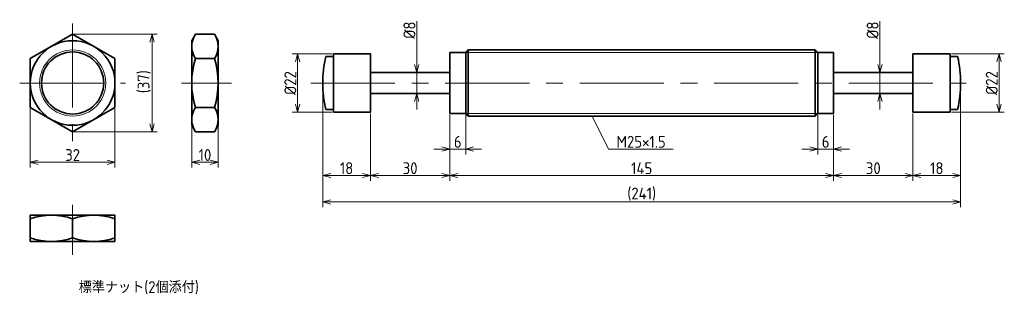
# Model space of a CAD drawing. Header units: millimetres. Extents: x 25 to 397, y 105 to 209.
import ezdxf

# ---------------------------------------------------------------- set-up
doc = ezdxf.new("R2010")
doc.units = ezdxf.units.MM
doc.linetypes.add('CENTER', pattern=[50.8, 31.75, -6.35, 6.35, -6.35])
doc.layers.get('0').update_dxf_attribs({"plot": 0})
doc.layers.add('図形', color=7, linetype='Continuous', lineweight=35)
doc.layers.add('寸法・文字', color=3, linetype='Continuous', lineweight=18)
doc.layers.get('0').off()
doc.styles.add('Dimension', font='isocp.shx', dxfattribs={"bigfont": 'bigfont.shx'})
doc.dimstyles.new('DXF用', dxfattribs={"dimtxt": 4.5, "dimasz": 3, "dimexe": 2, "dimexo": 0.5, "dimgap": 0.5, "dimtad": 1, "dimdec": 3, "dimdsep": 46, "dimtxsty": 'Dimension', "dimblk": 'OPEN30', "dimcen": 2.5, "dimclrd": 3, "dimclre": 3, "dimclrt": 3, "dimazin": 2, "dimtfac": 1, "dimtdec": 3, "dimtmove": 0, "dimatfit": 3, "dimldrblk": 'OPEN30', "dimfxl": 1, "dimlwd": 18, "dimlwe": 18, "dimarcsym": 0})
doc.dimstyles.new('DXF用-2', dxfattribs={"dimtxt": 4.5, "dimasz": 3, "dimexe": 2, "dimexo": 0.5, "dimgap": 0.5, "dimtad": 1, "dimdec": 3, "dimdsep": 46, "dimtxsty": 'Dimension', "dimblk": 'OPEN30', "dimcen": 2.5, "dimclrd": 3, "dimclre": 3, "dimclrt": 3, "dimazin": 2, "dimtfac": 1, "dimtdec": 3, "dimtmove": 0, "dimatfit": 1, "dimldrblk": 'OPEN30', "dimfxl": 1, "dimlwd": 18, "dimlwe": 18, "dimarcsym": 0})

# ---------------------------------------------------------------- blocks, each defined once
blk = doc.blocks.new('_Open30')
at = {"color": 0, "linetype": 'ByBlock', "lineweight": -2}
for p, q in [((-1, 0.27), (0, 0)), ((0, 0), (-1, -0.27)), ((0, 0), (-1, 0))]:
    blk.add_line(p, q, dxfattribs=at)
blk = doc.blocks.new('*D9')
at = {"layer": 'Defpoints', "color": 0}
for p in [(29, 175.76), (61, 175.76), (61, 155)]:
    blk.add_point(p, dxfattribs=at)
at = {"layer": '寸法・文字', "color": 3, "lineweight": 18}
for p, q in [((29, 175.26), (29, 153)), ((61, 175.26), (61, 153)), ((32, 155), (58, 155))]:
    blk.add_line(p, q, dxfattribs=at)
at = {"layer": '寸法・文字', "color": 3, "lineweight": 18, "xscale": 3, "yscale": 3, "zscale": 3, "rotation": 180}
blk.add_blockref('_Open30', (29, 155), dxfattribs=at)
at = {"layer": '寸法・文字', "color": 3, "lineweight": 18, "xscale": 3, "yscale": 3, "zscale": 3}
blk.add_blockref('_Open30', (61, 155), dxfattribs=at)
at = {"layer": '寸法・文字', "color": 3, "insert": (45, 157.75), "char_height": 4.5, "attachment_point": 5, "style": 'Dimension'}
blk.add_mtext('32', dxfattribs=at)
blk = doc.blocks.new('*D10')
at = {"layer": 'Defpoints', "color": 0}
for p in [(45, 203.48), (45, 166.52), (75, 166.52)]:
    blk.add_point(p, dxfattribs=at)
at = {"layer": '寸法・文字', "color": 3, "lineweight": 18}
for p, q in [((45.5, 203.48), (77, 203.48)), ((75, 200.48), (75, 169.52)), ((45.5, 166.52), (77, 166.52))]:
    blk.add_line(p, q, dxfattribs=at)
at = {"layer": '寸法・文字', "color": 3, "lineweight": 18, "xscale": 3, "yscale": 3, "zscale": 3}
for p, rotation in [((75, 203.48), 90), ((75, 166.52), 270)]:
    blk.add_blockref('_Open30', p, dxfattribs=dict(at, rotation=rotation))
at = {"layer": '寸法・文字', "color": 3, "insert": (72.03, 185.49), "char_height": 4.5, "attachment_point": 5, "rotation": 90, "style": 'Dimension'}
blk.add_mtext('(37)', dxfattribs=at)
blk = doc.blocks.new('*D11')
at = {"layer": 'Defpoints', "color": 0}
for p in [(90, 169), (100, 169), (100, 155)]:
    blk.add_point(p, dxfattribs=at)
at = {"layer": '寸法・文字', "color": 3, "lineweight": 18}
for p, q in [((90, 168.5), (90, 153)), ((100, 168.5), (100, 153)), ((93, 155), (97, 155))]:
    blk.add_line(p, q, dxfattribs=at)
at = {"layer": '寸法・文字', "color": 3, "lineweight": 18, "xscale": 3, "yscale": 3, "zscale": 3, "rotation": 180}
blk.add_blockref('_Open30', (90, 155), dxfattribs=at)
at = {"layer": '寸法・文字', "color": 3, "lineweight": 18, "xscale": 3, "yscale": 3, "zscale": 3}
blk.add_blockref('_Open30', (100, 155), dxfattribs=at)
at = {"layer": '寸法・文字', "color": 3, "insert": (95, 157.75), "char_height": 4.5, "attachment_point": 5, "style": 'Dimension'}
blk.add_mtext('10', dxfattribs=at)
blk = doc.blocks.new('*D13')
at = {"layer": 'Defpoints', "color": 0}
for p in [(143.5, 196), (130, 174), (143.5, 174)]:
    blk.add_point(p, dxfattribs=at)
at = {"layer": '寸法・文字', "color": 3, "lineweight": 18}
for p, q in [((143, 196), (128, 196)), ((130, 193), (130, 177)), ((143, 174), (128, 174))]:
    blk.add_line(p, q, dxfattribs=at)
at = {"layer": '寸法・文字', "color": 3, "lineweight": 18, "xscale": 3, "yscale": 3, "zscale": 3}
for p, rotation in [((130, 196), 90), ((130, 174), 270)]:
    blk.add_blockref('_Open30', p, dxfattribs=dict(at, rotation=rotation))
at = {"layer": '寸法・文字', "color": 3, "insert": (127.25, 185), "char_height": 4.5, "attachment_point": 5, "rotation": 90, "style": 'Dimension'}
blk.add_mtext('%%c22', dxfattribs=at)
blk = doc.blocks.new('*D14')
at = {"layer": 'Defpoints', "color": 0}
for p in [(376.5, 196), (376.5, 174), (395, 174)]:
    blk.add_point(p, dxfattribs=at)
at = {"layer": '寸法・文字', "color": 3, "lineweight": 18}
for p, q in [((377, 196), (397, 196)), ((395, 193), (395, 177)), ((377, 174), (397, 174))]:
    blk.add_line(p, q, dxfattribs=at)
at = {"layer": '寸法・文字', "color": 3, "lineweight": 18, "xscale": 3, "yscale": 3, "zscale": 3}
for p, rotation in [((395, 196), 90), ((395, 174), 270)]:
    blk.add_blockref('_Open30', p, dxfattribs=dict(at, rotation=rotation))
at = {"layer": '寸法・文字', "color": 3, "insert": (392.25, 185), "char_height": 4.5, "attachment_point": 5, "rotation": 90, "style": 'Dimension'}
blk.add_mtext('%%c22', dxfattribs=at)
blk = doc.blocks.new('*D15')
at = {"layer": 'Defpoints', "color": 0}
for p in [(347.5, 189), (350, 189), (347.5, 181)]:
    blk.add_point(p, dxfattribs=at)
at = {"layer": '寸法・文字', "color": 3, "lineweight": 18}
for p, q in [((350, 192), (350, 208.425)), ((350, 181), (350, 189)), ((350, 178), (350, 175))]:
    blk.add_line(p, q, dxfattribs=at)
at = {"layer": '寸法・文字', "color": 3, "lineweight": 18, "xscale": 3, "yscale": 3, "zscale": 3}
for p, rotation in [((350, 189), 270), ((350, 181), 90)]:
    blk.add_blockref('_Open30', p, dxfattribs=dict(at, rotation=rotation))
at = {"layer": '寸法・文字', "color": 3, "insert": (347.25, 205), "char_height": 4.5, "attachment_point": 5, "rotation": 90, "style": 'Dimension'}
blk.add_mtext('%%c8', dxfattribs=at)
blk = doc.blocks.new('*D16')
at = {"layer": 'Defpoints', "color": 0}
for p in [(172.5, 189), (175, 189), (172.5, 181)]:
    blk.add_point(p, dxfattribs=at)
at = {"layer": '寸法・文字', "color": 3, "lineweight": 18}
for p, q in [((175, 192), (175, 208.425)), ((175, 181), (175, 189)), ((175, 178), (175, 175))]:
    blk.add_line(p, q, dxfattribs=at)
at = {"layer": '寸法・文字', "color": 3, "lineweight": 18, "xscale": 3, "yscale": 3, "zscale": 3}
for p, rotation in [((175, 189), 270), ((175, 181), 90)]:
    blk.add_blockref('_Open30', p, dxfattribs=dict(at, rotation=rotation))
at = {"layer": '寸法・文字', "color": 3, "insert": (172.25, 205), "char_height": 4.5, "attachment_point": 5, "rotation": 90, "style": 'Dimension'}
blk.add_mtext('%%c8', dxfattribs=at)
blk = doc.blocks.new('*D17')
at = {"layer": 'Defpoints', "color": 0}
for p in [(187.5, 173.5), (193.5, 173.5), (193.5, 160)]:
    blk.add_point(p, dxfattribs=at)
at = {"layer": '寸法・文字', "color": 3, "lineweight": 18}
for p, q in [((187.5, 173), (187.5, 158)), ((193.5, 173), (193.5, 158)), ((184.5, 160), (181.5, 160)), ((187.5, 160), (193.5, 160)), ((196.5, 160), (199.5, 160))]:
    blk.add_line(p, q, dxfattribs=at)
at = {"layer": '寸法・文字', "color": 3, "lineweight": 18, "xscale": 3, "yscale": 3, "zscale": 3}
blk.add_blockref('_Open30', (187.5, 160), dxfattribs=at)
at = {"layer": '寸法・文字', "color": 3, "lineweight": 18, "xscale": 3, "yscale": 3, "zscale": 3, "rotation": 180}
blk.add_blockref('_Open30', (193.5, 160), dxfattribs=at)
at = {"layer": '寸法・文字', "color": 3, "insert": (190.5, 162.75), "char_height": 4.5, "attachment_point": 5, "style": 'Dimension'}
blk.add_mtext('6', dxfattribs=at)
blk = doc.blocks.new('*D18')
at = {"layer": 'Defpoints', "color": 0}
for p in [(326.5, 173.5), (332.5, 173.5), (326.5, 160)]:
    blk.add_point(p, dxfattribs=at)
at = {"layer": '寸法・文字', "color": 3, "lineweight": 18}
for p, q in [((326.5, 173), (326.5, 158)), ((332.5, 173), (332.5, 158)), ((323.5, 160), (320.5, 160)), ((332.5, 160), (326.5, 160)), ((335.5, 160), (338.5, 160))]:
    blk.add_line(p, q, dxfattribs=at)
at = {"layer": '寸法・文字', "color": 3, "lineweight": 18, "xscale": 3, "yscale": 3, "zscale": 3}
blk.add_blockref('_Open30', (326.5, 160), dxfattribs=at)
at = {"layer": '寸法・文字', "color": 3, "lineweight": 18, "xscale": 3, "yscale": 3, "zscale": 3, "rotation": 180}
blk.add_blockref('_Open30', (332.5, 160), dxfattribs=at)
at = {"layer": '寸法・文字', "color": 3, "insert": (329.5, 162.75), "char_height": 4.5, "attachment_point": 5, "style": 'Dimension'}
blk.add_mtext('6', dxfattribs=at)
blk = doc.blocks.new('*D19')
at = {"layer": 'Defpoints', "color": 0}
for p in [(187.5, 173.5), (332.5, 173.5), (332.5, 150)]:
    blk.add_point(p, dxfattribs=at)
at = {"layer": '寸法・文字', "color": 3, "lineweight": 18}
for p, q in [((187.5, 173), (187.5, 148)), ((332.5, 173), (332.5, 148)), ((190.5, 150), (329.5, 150))]:
    blk.add_line(p, q, dxfattribs=at)
at = {"layer": '寸法・文字', "color": 3, "lineweight": 18, "xscale": 3, "yscale": 3, "zscale": 3, "rotation": 180}
blk.add_blockref('_Open30', (187.5, 150), dxfattribs=at)
at = {"layer": '寸法・文字', "color": 3, "lineweight": 18, "xscale": 3, "yscale": 3, "zscale": 3}
blk.add_blockref('_Open30', (332.5, 150), dxfattribs=at)
at = {"layer": '寸法・文字', "color": 3, "insert": (260, 152.75), "char_height": 4.5, "attachment_point": 5, "style": 'Dimension'}
blk.add_mtext('145', dxfattribs=at)
blk = doc.blocks.new('*D20')
at = {"layer": 'Defpoints', "color": 0}
for p in [(157.5, 174), (187.5, 173.5), (157.5, 150)]:
    blk.add_point(p, dxfattribs=at)
at = {"layer": '寸法・文字', "color": 3, "lineweight": 18}
for p, q in [((157.5, 173.5), (157.5, 148)), ((187.5, 173), (187.5, 148)), ((184.5, 150), (160.5, 150))]:
    blk.add_line(p, q, dxfattribs=at)
at = {"layer": '寸法・文字', "color": 3, "lineweight": 18, "xscale": 3, "yscale": 3, "zscale": 3, "rotation": 180}
blk.add_blockref('_Open30', (157.5, 150), dxfattribs=at)
at = {"layer": '寸法・文字', "color": 3, "lineweight": 18, "xscale": 3, "yscale": 3, "zscale": 3}
blk.add_blockref('_Open30', (187.5, 150), dxfattribs=at)
at = {"layer": '寸法・文字', "color": 3, "insert": (172.5, 152.75), "char_height": 4.5, "attachment_point": 5, "style": 'Dimension'}
blk.add_mtext('30', dxfattribs=at)
blk = doc.blocks.new('*D21')
at = {"layer": 'Defpoints', "color": 0}
for p in [(139.5, 185), (157.5, 174), (139.5, 150)]:
    blk.add_point(p, dxfattribs=at)
at = {"layer": '寸法・文字', "color": 3, "lineweight": 18}
for p, q in [((139.5, 184.5), (139.5, 148)), ((157.5, 173.5), (157.5, 148)), ((154.5, 150), (142.5, 150))]:
    blk.add_line(p, q, dxfattribs=at)
at = {"layer": '寸法・文字', "color": 3, "lineweight": 18, "xscale": 3, "yscale": 3, "zscale": 3, "rotation": 180}
blk.add_blockref('_Open30', (139.5, 150), dxfattribs=at)
at = {"layer": '寸法・文字', "color": 3, "lineweight": 18, "xscale": 3, "yscale": 3, "zscale": 3}
blk.add_blockref('_Open30', (157.5, 150), dxfattribs=at)
at = {"layer": '寸法・文字', "color": 3, "insert": (148.5, 152.75), "char_height": 4.5, "attachment_point": 5, "style": 'Dimension'}
blk.add_mtext('18', dxfattribs=at)
blk = doc.blocks.new('*D22')
at = {"layer": 'Defpoints', "color": 0}
for p in [(332.5, 173.5), (362.5, 174), (362.5, 150)]:
    blk.add_point(p, dxfattribs=at)
at = {"layer": '寸法・文字', "color": 3, "lineweight": 18}
for p, q in [((332.5, 173), (332.5, 148)), ((362.5, 173.5), (362.5, 148)), ((335.5, 150), (359.5, 150))]:
    blk.add_line(p, q, dxfattribs=at)
at = {"layer": '寸法・文字', "color": 3, "lineweight": 18, "xscale": 3, "yscale": 3, "zscale": 3, "rotation": 180}
blk.add_blockref('_Open30', (332.5, 150), dxfattribs=at)
at = {"layer": '寸法・文字', "color": 3, "lineweight": 18, "xscale": 3, "yscale": 3, "zscale": 3}
blk.add_blockref('_Open30', (362.5, 150), dxfattribs=at)
at = {"layer": '寸法・文字', "color": 3, "insert": (347.5, 152.75), "char_height": 4.5, "attachment_point": 5, "style": 'Dimension'}
blk.add_mtext('30', dxfattribs=at)
blk = doc.blocks.new('*D23')
at = {"layer": 'Defpoints', "color": 0}
for p in [(380.5, 185), (362.5, 174), (380.5, 150)]:
    blk.add_point(p, dxfattribs=at)
at = {"layer": '寸法・文字', "color": 3, "lineweight": 18}
for p, q in [((380.5, 184.5), (380.5, 148)), ((362.5, 173.5), (362.5, 148)), ((365.5, 150), (377.5, 150))]:
    blk.add_line(p, q, dxfattribs=at)
at = {"layer": '寸法・文字', "color": 3, "lineweight": 18, "xscale": 3, "yscale": 3, "zscale": 3, "rotation": 180}
blk.add_blockref('_Open30', (362.5, 150), dxfattribs=at)
at = {"layer": '寸法・文字', "color": 3, "lineweight": 18, "xscale": 3, "yscale": 3, "zscale": 3}
blk.add_blockref('_Open30', (380.5, 150), dxfattribs=at)
at = {"layer": '寸法・文字', "color": 3, "insert": (371.5, 152.75), "char_height": 4.5, "attachment_point": 5, "style": 'Dimension'}
blk.add_mtext('18', dxfattribs=at)
blk = doc.blocks.new('*D24')
at = {"layer": 'Defpoints', "color": 0}
for p in [(139.5, 184.5), (380.5, 185), (139.5, 140)]:
    blk.add_point(p, dxfattribs=at)
at = {"layer": '寸法・文字', "color": 3, "lineweight": 18}
for p, q in [((139.5, 184), (139.5, 138)), ((380.5, 184.5), (380.5, 138)), ((377.5, 140), (142.5, 140))]:
    blk.add_line(p, q, dxfattribs=at)
at = {"layer": '寸法・文字', "color": 3, "lineweight": 18, "xscale": 3, "yscale": 3, "zscale": 3, "rotation": 180}
blk.add_blockref('_Open30', (139.5, 140), dxfattribs=at)
at = {"layer": '寸法・文字', "color": 3, "lineweight": 18, "xscale": 3, "yscale": 3, "zscale": 3}
blk.add_blockref('_Open30', (380.5, 140), dxfattribs=at)
at = {"layer": '寸法・文字', "color": 3, "insert": (260, 142.975), "char_height": 4.5, "attachment_point": 5, "style": 'Dimension'}
blk.add_mtext('(241)', dxfattribs=at)

msp = doc.modelspace()

# ---------------------------------------------------------------- linework, layer by layer
at = {"layer": '図形', "color": 3, "linetype": 'CENTER', "lineweight": 18}
for p, q in [((45, 207.5), (45, 162.5)), ((25, 185), (65, 185)), ((86.1031, 185), (105, 185)), ((135, 185), (385, 185)), ((45, 138.8969), (45, 120))]:
    msp.add_line(p, q, dxfattribs=at)
at = {"layer": '図形'}
for p, q in [((45, 203.4752), (29, 194.2376)), ((61, 194.2376), (45, 203.4752)), ((90, 201), (91.4291, 203.4752)), ((90, 169), (90, 201)), ((91.4291, 203.4752), (98.5709, 203.4752)), ((100, 201), (98.5709, 203.4752)), ((100, 169), (100, 201)), ((193.5, 196.5), (194.5, 197.5)), ((194.5, 197.5), (325.5, 197.5)), ((194.5, 172.5), (194.5, 197.5)), ((325.5, 172.5), (325.5, 197.5)), ((326.5, 196.5), (325.5, 197.5)), ((29, 194.2376), (29, 175.7624)), ((61, 175.7624), (61, 194.2376)), ((91.4291, 194.2376), (98.5709, 194.2376)), ((143.5, 195), (140.6266, 195)), ((143.5, 174), (143.5, 196)), ((157.5, 196), (143.5, 196)), ((157.5, 174), (157.5, 196)), ((187.5, 173.5), (187.5, 196.5)), ((193.5, 196.5), (187.5, 196.5)), ((193.5, 173.5), (193.5, 196.5)), ((326.5, 173.5), (326.5, 196.5)), ((326.5, 196.5), (332.5, 196.5)), ((332.5, 173.5), (332.5, 196.5)), ((362.5, 196), (376.5, 196)), ((362.5, 174), (362.5, 196)), ((376.5, 174), (376.5, 196)), ((376.5, 195), (379.3734, 195)), ((187.5, 189), (157.5, 189)), ((332.5, 189), (362.5, 189)), ((187.5, 181), (157.5, 181)), ((332.5, 181), (362.5, 181)), ((29, 175.7624), (45, 166.5248)), ((45, 166.5248), (61, 175.7624)), ((91.4291, 175.7624), (98.5709, 175.7624)), ((143.5, 175), (140.6252, 175)), ((376.5, 175), (379.3748, 175)), ((157.5, 174), (143.5, 174)), ((193.5, 173.5), (187.5, 173.5)), ((193.5, 173.5), (194.5, 172.5)), ((194.5, 172.5), (325.5, 172.5)), ((326.5, 173.5), (325.5, 172.5)), ((326.5, 173.5), (332.5, 173.5)), ((362.5, 174), (376.5, 174)), ((90, 169), (91.4291, 166.5248)), ((100, 169), (98.5709, 166.5248)), ((91.4291, 166.5248), (98.5709, 166.5248)), ((29, 135), (61, 135)), ((29, 135), (29, 125)), ((61, 135), (61, 125)), ((45, 133.5709), (45, 126.4291)), ((29, 125), (61, 125))]:
    msp.add_line(p, q, dxfattribs=at)
at = {"layer": '図形', "color": 3, "lineweight": 18}
for p, q in [((193.5, 196.5), (326.5, 196.5)), ((193.5, 173.5), (326.5, 173.5))]:
    msp.add_line(p, q, dxfattribs=at)
at = {"layer": '図形'}
for radius in [16, 11.75]:
    msp.add_circle((45, 185), radius, dxfattribs=at)
at = {"layer": '図形', "color": 3, "lineweight": 18}
msp.add_circle((45, 185), 12.5, dxfattribs=at)
at = {"layer": '図形'}
for centre, radius, start, end in [((98.1786, 198.8564), 8.1786, 145.615753, 214.384248), ((91.8214, 198.8564), 8.1786, 325.615752, 34.384247), ((120.5709, 185), 30.5709, 162.412046, 197.587954), ((69.4291, 185), 30.5709, 342.412046, 17.587954), ((184.5, 185), 45, 167.160412, 192.839588), ((335.5, 185), 45, 347.160412, 12.839588), ((98.1786, 171.1436), 8.1786, 145.615752, 214.384247), ((91.8214, 171.1436), 8.1786, 325.615753, 34.384248), ((37, 111.8932), 23.1068, 69.743841, 110.256159), ((53, 111.8932), 23.1068, 69.743841, 110.25616), ((37, 148.1068), 23.1068, 249.743844, 290.256154), ((53, 148.1068), 23.1068, 249.743842, 290.256158)]:
    msp.add_arc(centre, radius, start, end, dxfattribs=at)

# ---------------------------------------------------------------- texts
at = {"layer": '寸法・文字', "insert": (250.5, 160.5), "char_height": 4.5, "attachment_point": 7, "style": 'Dimension'}
msp.add_mtext('M25×1.5', dxfattribs=at)
at = {"layer": '寸法・文字', "insert": (70, 107.5), "char_height": 4.5, "width": 75, "attachment_point": 5, "style": 'Dimension'}
msp.add_mtext('標準ナット(2個添付)', dxfattribs=at)

# ---------------------------------------------------------------- dimensions: what is measured, and where the dimension line sits
at = {"layer": '寸法・文字'}
for base, p1, p2, text, dimstyle, override, picture, middle in [((175, 189), (172.5, 181), (172.5, 189), '%%c<>', 'DXF用-2', {"dimse1": 1, "dimse2": 1}, '*D16', (175, 205)), ((350, 189), (347.5, 181), (347.5, 189), '%%c<>', 'DXF用-2', {"dimse1": 1, "dimse2": 1}, '*D15', (350, 205)), ((75, 166.5248), (45, 203.4752), (45, 166.5248), '(<>)', 'DXF用', {"dimdec": 1}, '*D10', (75, 185.4914))]:
    dim = msp.add_linear_dim(base=base, p1=p1, p2=p2, angle=90, text=text, dimstyle=dimstyle, override=override, dxfattribs=at)
    dim.commit()
    dim.dimension.update_dxf_attribs({"geometry": picture, "text_midpoint": middle, "dimtype": 160})
for base, p1, p2, picture, middle in [((130, 174), (143.5, 196), (143.5, 174), '*D13', (130, 185)), ((395, 174), (376.5, 196), (376.5, 174), '*D14', (395, 185))]:
    dim = msp.add_linear_dim(base=base, p1=p1, p2=p2, angle=90, text='%%c<>', dimstyle='DXF用', dxfattribs=at)
    dim.commit()
    dim.dimension.update_dxf_attribs({"geometry": picture, "text_midpoint": middle, "dimtype": 160})
for base, p1, p2, picture, middle in [((139.5, 150), (157.5, 174), (139.5, 185), '*D21', (148.5, 150)), ((380.5, 150), (362.5, 174), (380.5, 185), '*D23', (371.5, 150)), ((61, 155), (29, 175.7624), (61, 175.7624), '*D9', (45, 155)), ((157.5, 150), (187.5, 173.5), (157.5, 174), '*D20', (172.5, 150)), ((193.5, 160), (187.5, 173.5), (193.5, 173.5), '*D17', (190.5, 160)), ((332.5, 150), (187.5, 173.5), (332.5, 173.5), '*D19', (260, 150)), ((326.5, 160), (332.5, 173.5), (326.5, 173.5), '*D18', (329.5, 160)), ((362.5, 150), (332.5, 173.5), (362.5, 174), '*D22', (347.5, 150)), ((100, 155), (90, 169), (100, 169), '*D11', (95, 155))]:
    dim = msp.add_linear_dim(base=base, p1=p1, p2=p2, dimstyle='DXF用', dxfattribs=at)
    dim.commit()
    dim.dimension.update_dxf_attribs({"geometry": picture, "text_midpoint": middle, "dimtype": 160})
dim = msp.add_linear_dim(base=(139.5, 140), p1=(380.5, 185), p2=(139.5, 184.5), text='(<>)', dimstyle='DXF用', dxfattribs=at)
dim.commit()
dim.dimension.update_dxf_attribs({"geometry": '*D24', "text_midpoint": (260, 140), "dimtype": 160})

# ---------------------------------------------------------------- leaders
at = {"layer": '寸法・文字', "annotation_type": 0, "has_hookline": 1, "hookline_direction": 0, "text_width": 21.3364}
msp.add_leader([(241.25, 172.5), (247.5, 160), (250, 160)], dimstyle='DXF用', override={"dimgap": 0.5, "dimtad": 1}, dxfattribs=at)

doc.saveas('drawing.dxf')
